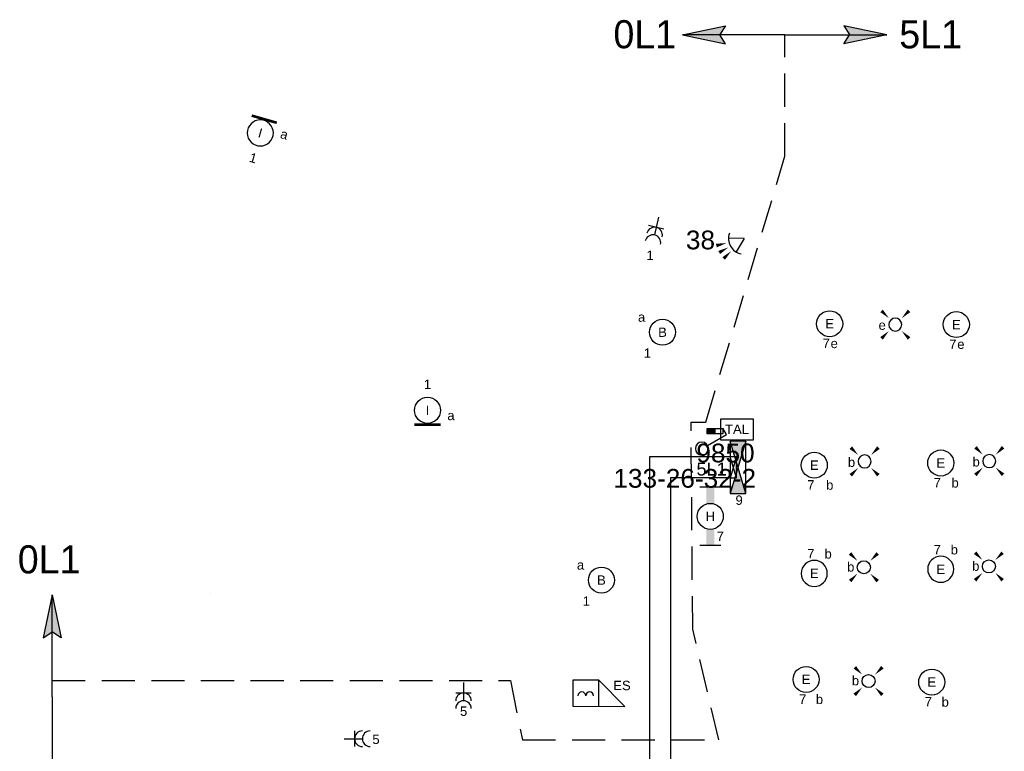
# Model space of a CAD drawing. Extents: x -156717 to 425753, y -51191 to 363295.
# Tile 3 of 256: x -95127 to -85676, y 78858 to 85887. Entities that reach past the tile are written whole.
import ezdxf
from ezdxf.enums import TextEntityAlignment as Align

# ---------------------------------------------------------------- set-up
doc = ezdxf.new("R2010")
doc.units = 0
doc.header["$LTSCALE"] = 50
for name, pattern in [('AUSGEZOGEN', [0]), ('E_GOOT2', [2000, 1000, 1000]), ('HIDDEN', [9.525, 6.35, -3.175])]:
    doc.linetypes.add(name, pattern=pattern)
doc.layers.get('0').update_dxf_attribs({"linetype": 'CONTINUOUS'})
for name, color, linetype in [('brandmeldserienummers', 1, 'CONTINUOUS'), ('EL6131--_KG', 2, 'CONTINUOUS'), ('EL6212--', 3, 'CONTINUOUS'), ('EL6222--', 3, 'CONTINUOUS'), ('EL6311--', 3, 'CONTINUOUS'), ('EL6312--', 3, 'CONTINUOUS'), ('EL6511--', 3, 'CONTINUOUS'), ('EL6521--', 3, 'CONTINUOUS'), ('EL6522--', 3, 'CONTINUOUS')]:
    doc.layers.add(name, color=color, linetype=linetype)
doc.styles.add('BURO-018', font='ARIAL.TTF', dxfattribs={"height": 63})
doc.styles.add('BURO-025', font='ARIAL.TTF', dxfattribs={"height": 125})

# ---------------------------------------------------------------- blocks, each defined once
blk = doc.blocks.new('1116A4B')
at = {"color": 0, "linetype": 'Continuous'}
for p, q in [((-5, 4), (-5, 1)), ((5, 4), (-5, 4)), ((-5, 4), (5, 1)), ((5, 4), (-5, 1)), ((5, 1), (5, 4)), ((-5, 1), (5, 1))]:
    blk.add_line(p, q, dxfattribs=at)
for points in [[(-5, 4), (0, 2.5), (-5, 1)], [(5, 4), (0, 2.5), (5, 1)]]:
    blk.add_solid(points, dxfattribs=at)
at = {"color": 0, "linetype": 'Continuous', "style": 'BURO-018'}
for tag, p in [('E_GKAST', (0, 15)), ('E_GROEP', (0, 9)), ('E_SGROEP', (4.5, 9)), ('E_KAST', (0, 6))]:
    blk.add_attdef(tag, text='', height=1.8, dxfattribs=at).set_placement(p, align=Align.MIDDLE)
at = {"color": 0, "linetype": 'Continuous', "style": 'BURO-018', "flags": 1}
blk.add_attdef('E_MATCODE', text='', height=1.8, dxfattribs=at).set_placement((0, 0), align=Align.MIDDLE)
blk = doc.blocks.new('1115B6560')
at = {"color": 0}
for p, q in [((-5.6, 2), (-5.6, -2)), ((5.6, 2), (5.6, -2))]:
    blk.add_line(p, q, dxfattribs=at)
at = {"color": 0, "linetype": 'Continuous'}
blk.add_circle((0, 0), 2.5, dxfattribs=at)
at = {"color": 0}
for points in [[(-2.5, 0.75), (-5.6, 0.75), (-2.5, -0.75), (-5.6, -0.75)], [(2.5, 0.75), (5.6, 0.75), (2.5, -0.75), (5.6, -0.75)]]:
    blk.add_solid(points, dxfattribs=at)
at = {"color": 0, "linetype": 'Continuous', "style": 'BURO-018'}
for tag, p in [('E_GKAST', (0, 8)), ('E_GROEP', (0, 5)), ('E_SGROEP', (4.5, 5)), ('E_ARMCODE', (0, 0)), ('E_SLET', (4.5, -3))]:
    blk.add_attdef(tag, text='', height=1.8, dxfattribs=at).set_placement(p, align=Align.MIDDLE)
blk = doc.blocks.new('E00112')
at = {"color": 0, "linetype": 'Continuous'}
for p, q in [((0, 1), (-1, 1)), ((-1, 1), (-1, 0)), ((-1, 0), (0, 1)), ((-1, 1), (0, 0)), ((0, 0), (0, 1)), ((-1, 0), (0, 0))]:
    blk.add_line(p, q, dxfattribs=at)
blk = doc.blocks.new('E00058')
at = {"color": 0, "linetype": 'Continuous'}
for q in [(-1.5, 3.6), (1.5, 3.6)]:
    blk.add_line((0, 1), q, dxfattribs=at)
blk.add_arc((0, 1), 3, 40.5288, 139.4712, dxfattribs=at)
for points in [[(-1.76, 6.21), (-1.08, 6.39), (-0.91, 4.38)], [(-0.35, 6.49), (0.35, 6.49), (0, 4.5)], [(1.08, 6.39), (1.76, 6.21), (0.91, 4.38)]]:
    blk.add_solid(points, dxfattribs=at)
at = {"color": 0, "linetype": 'Continuous', "style": 'BURO-018'}
blk.add_attdef('E_TEXT1', text='', height=1.8, dxfattribs=at).set_placement((0, 9), align=Align.MIDDLE)
at = {"color": 0, "linetype": 'Continuous', "style": 'BURO-018', "flags": 1}
blk.add_attdef('E_MATCODE', text='', height=1.8, dxfattribs=at).set_placement((0, 0), align=Align.MIDDLE)
blk = doc.blocks.new('111604')
at = {"color": 0, "linetype": 'Continuous'}
for p, q in [((-5, 6), (-5, 1)), ((0, 6), (-5, 6)), ((0, 1), (0, 6)), ((0, 6), (5, 1)), ((-5, 1), (5, 1))]:
    blk.add_line(p, q, dxfattribs=at)
for centre in [(-3.25, 3), (-1.75, 3)]:
    blk.add_arc(centre, 0.75, 0, 180, dxfattribs=at)
at = {"color": 0, "linetype": 'Continuous', "style": 'BURO-018'}
blk.add_attdef('E_TEXT1', text='', height=1.8, dxfattribs=at).set_placement((0, 8.5), align=Align.MIDDLE)
at = {"color": 0, "linetype": 'Continuous', "style": 'BURO-018', "flags": 1}
blk.add_attdef('E_MATCODE', text='', height=1.8, dxfattribs=at).set_placement((0, 0), align=Align.MIDDLE)
blk = doc.blocks.new('E00172')
at = {"color": 0, "linetype": 'Continuous', "const_width": 0.5}
blk.add_lwpolyline([(-2.5, 0.75), (2.5, 0.75)], dxfattribs=at)
at = {"color": 0, "linetype": 'Continuous'}
blk.add_circle((0, 3.5), 2.5, dxfattribs=at)
at = {"color": 0, "linetype": 'Continuous', "style": 'BURO-018'}
for tag, p in [('E_GKAST', (0, 11.5)), ('E_GROEP', (0, 8.5)), ('E_SGROEP', (4.5, 8.5)), ('E_ARMCODE', (0, 3.5)), ('E_SLET', (4.5, 2.5))]:
    blk.add_attdef(tag, text='', height=1.8, dxfattribs=at).set_placement(p, align=Align.MIDDLE)
blk = doc.blocks.new('E00411')
at = {"color": 0, "linetype": 'Continuous'}
blk.add_circle((0, 0), 1.25, dxfattribs=at)
for points in [[(-2.89, 2.4), (-2.4, 2.89), (-1.24, 1.24)], [(2.4, 2.89), (2.89, 2.4), (1.24, 1.24)], [(-2.4, -2.89), (-2.89, -2.4), (-1.24, -1.24)], [(2.89, -2.4), (2.4, -2.89), (1.24, -1.24)]]:
    blk.add_solid(points, dxfattribs=at)
at = {"color": 0, "linetype": 'Continuous', "style": 'BURO-018'}
for tag, p in [('E_SLET1', (0, 4.64)), ('E_GROEP', (0, 0)), ('E_GKAST', (0, 0))]:
    blk.add_attdef(tag, text='', height=1.8, dxfattribs=at).set_placement(p, align=Align.MIDDLE)
at = {"color": 0, "linetype": 'Continuous', "style": 'BURO-018', "flags": 1}
for tag in ['E_MATCODE', 'E_SGROEP']:
    blk.add_attdef(tag, text='', height=1.8, dxfattribs=at).set_placement((0, 0), align=Align.MIDDLE)
blk = doc.blocks.new('1115B3A')
at = {"color": 0, "linetype": 'Continuous'}
blk.add_circle((0, 0), 2.5, dxfattribs=at)
at = {"color": 0, "linetype": 'Continuous', "style": 'BURO-018'}
for tag, p in [('E_GKAST', (0, 8)), ('E_GROEP', (0, 5)), ('E_SGROEP', (4.5, 5)), ('E_ARMCODE', (0, 0)), ('E_SLET', (4.5, -1))]:
    blk.add_attdef(tag, text='', height=1.8, dxfattribs=at).set_placement(p, align=Align.MIDDLE)
blk = doc.blocks.new('111304A')
at = {"color": 0, "linetype": 'Continuous'}
for p, q in [((0, 1), (0, 4.5)), ((-1.5, 3), (1.5, 3))]:
    blk.add_line(p, q, dxfattribs=at)
for centre in [(0, 6), (0, 4.5)]:
    blk.add_arc(centre, 1.5, 180, 0, dxfattribs=at)
at = {"color": 0, "linetype": 'Continuous', "style": 'BURO-018'}
for tag, p in [('E_GKAST', (0, 11.5)), ('E_GROEP', (0, 8.5)), ('E_SGROEP', (4.5, 8.5))]:
    blk.add_attdef(tag, text='', height=1.8, dxfattribs=at).set_placement(p, align=Align.MIDDLE)
at = {"color": 0, "linetype": 'Continuous', "style": 'BURO-018', "flags": 1}
for tag, p in [('E_VERMCODE', (13, 8.5)), ('E_MATCODE', (0, 0))]:
    blk.add_attdef(tag, text='', height=1.8, dxfattribs=at).set_placement(p, align=Align.MIDDLE)
blk = doc.blocks.new('E00115')
at = {"color": 0, "linetype": 'Continuous'}
for p, q in [((2.85, 6.3), (2.85, 3.3)), ((3.85, 6.3), (2.85, 6.3)), ((3.35, 6.3), (3.35, 6.65)), ((3.85, 3.3), (3.85, 6.3)), ((2.85, 4.8), (3.85, 4.8)), ((2.85, 3.3), (3.85, 3.3))]:
    blk.add_line(p, q, dxfattribs=at)
blk.add_solid([(2.85, 4.8), (3.85, 4.8), (2.85, 3.3), (3.85, 3.3)], dxfattribs=at)
blk = doc.blocks.new('1114A1-DB1')
at = {"color": 0, "linetype": 'Continuous'}
for p, q in [((0.62, 3.33), (2.74, 7)), ((2.74, 7), (3.95, 6.3))]:
    blk.add_line(p, q, dxfattribs=at)
blk.add_circle((0, 2.25), 1.25, dxfattribs=at)
at = {"color": 0, "zscale": 50}
blk.add_blockref('E00115', (0, 0), dxfattribs=at)
at = {"color": 0, "linetype": 'Continuous', "style": 'BURO-018'}
for tag, p in [('E_SLET1', (3.36, 9)), ('E_GROEP', (0, 0)), ('E_GKAST', (0, 0))]:
    blk.add_attdef(tag, text='', height=1.8, dxfattribs=at).set_placement(p, align=Align.MIDDLE)
at = {"color": 0, "linetype": 'Continuous', "style": 'BURO-018', "flags": 1}
for tag in ['E_MATCODE', 'E_SGROEP']:
    blk.add_attdef(tag, text='', height=1.8, dxfattribs=at).set_placement((0, 0), align=Align.MIDDLE)

msp = doc.modelspace()

# ---------------------------------------------------------------- linework, layer by layer
at = {"layer": 'EL6131--_KG', "linetype": 'E_GOOT2'}
for p, q in [((-88308.13599, 81686.61691, 3000), (-89080.7716, 81686.61691, 3000)), ((-89080.7716, 81686.61691, 3000), (-89080.7716, 78354.17924, 3000)), ((-88308.13599, 81486.61691, 3000), (-88880.7716, 81486.61691, 3000)), ((-88880.7716, 81486.61691, 3000), (-88880.7716, 78513.38515, 3000))]:
    msp.add_line(p, q, dxfattribs=at)
at = {"layer": 'EL6311--', "color": 4, "linetype": 'Continuous'}
for p, q in [((-88763.71333, 85742.24719), (-88351.41779, 85829.05957)), ((-88351.41779, 85829.05957), (-88405.30547, 85744.32228)), ((-86802.41923, 85742.24719), (-87214.71476, 85829.05957)), ((-87214.71476, 85829.05957), (-87160.82708, 85744.32228)), ((-87783.06628, 85742.24719), (-88763.71333, 85742.24719)), ((-88763.71333, 85742.24719), (-88351.41779, 85655.4348)), ((-88351.41779, 85655.4348), (-88405.30547, 85740.1721)), ((-87783.06628, 85742.24719), (-86802.41923, 85742.24719)), ((-86802.41923, 85742.24719), (-87214.71476, 85655.4348)), ((-87214.71476, 85655.4348), (-87160.82708, 85740.1721)), ((-88682.45378, 82020.1702), (-88540.44522, 82020.1702)), ((-94815.98809, 80361.92823), (-94902.80047, 79949.6327)), ((-94815.98809, 79381.28118), (-94815.98809, 80361.92823)), ((-94815.98809, 80361.92823), (-94729.17571, 79949.6327)), ((-94902.80047, 79949.6327), (-94818.06318, 80003.52037)), ((-94729.17571, 79949.6327), (-94813.913, 80003.52037)), ((-94815.98809, 79381.28118), (-94815.98809, 78400.63413))]:
    msp.add_line(p, q, dxfattribs=at)
at = {"layer": 'EL6311--', "color": 4, "linetype": 'HIDDEN'}
for p, q in [((-87783.06628, 84574.61573), (-87783.06628, 85742.24719)), ((-88540.44522, 82020.1702), (-87783.06628, 84574.61573)), ((-88666.84458, 80030.61324), (-88682.45378, 82020.1702)), ((-88415.35572, 78967.33271), (-88666.84458, 80030.61324)), ((-94815.98809, 79538.35567), (-90417.59447, 79538.35567)), ((-90417.59447, 79538.35567), (-90301.52261, 78967.33271)), ((-90301.52261, 78967.33271), (-88415.35572, 78967.33271))]:
    msp.add_line(p, q, dxfattribs=at)
at = {"layer": 'EL6311--', "color": 4, "linetype": 'Continuous'}
for points in [[(-88763.71333, 85742.24719), (-88351.41779, 85829.05957), (-88405.30547, 85744.32228)], [(-86802.41923, 85742.24719), (-87214.71476, 85829.05957), (-87160.82708, 85744.32228)], [(-88763.71333, 85742.24719), (-88351.41779, 85655.4348), (-88405.30547, 85740.1721)], [(-86802.41923, 85742.24719), (-87214.71476, 85655.4348), (-87160.82708, 85740.1721)], [(-94815.98809, 80361.92823), (-94902.80047, 79949.6327), (-94818.06318, 80003.52037)], [(-94815.98809, 80361.92823), (-94729.17571, 79949.6327), (-94813.913, 80003.52037)]]:
    msp.add_solid(points, dxfattribs=at)
at = {"layer": 'EL6312--', "linetype": 'AUSGEZOGEN'}
msp.add_line((-93297.80877, 80375.96499), (-93297.80877, 80375.96499), dxfattribs=at)
at = {"layer": 'EL6511--'}
msp.add_lwpolyline([(-88398.09481, 82052.82745), (-88085.73781, 82052.82745), (-88085.73781, 81845.94661), (-88398.09481, 81845.94661)], close=True, dxfattribs=at)

# ---------------------------------------------------------------- block references
at = {"layer": 'EL6131--_KG', "xscale": 60, "yscale": 200, "zscale": 60, "rotation": 180}
msp.add_blockref('E00112', (-88308.13599, 81686.61691, 3000), dxfattribs=at)
at = {"layer": 'EL6212--'}
ref = msp.add_blockref('1116A4B', (-88358.13599, 81586.61691), dxfattribs=dict(at, xscale=50, yscale=50, zscale=50, rotation=270))
ref.add_attrib('E_KAST', '5L1', dxfattribs={"layer": '0', "color": 2, "linetype": 'Continuous', "height": 125, "style": 'BURO-025'}).set_placement((-88485.03526, 81569.25962), align=Align.MIDDLE)
ref.add_attrib('E_GROEP', '9', dxfattribs={"layer": '0', "color": 1, "linetype": 'Continuous', "height": 90, "style": 'BURO-018'}).set_placement((-88221.39189, 81271.08407), align=Align.MIDDLE)
at = {"layer": 'EL6222--'}
ref = msp.add_blockref('E00172', (-92769.59997, 84966.94013), dxfattribs=dict(at, xscale=-49.99999999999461, yscale=50, zscale=50, rotation=164.1012634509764))
ref.add_attrib('E_ARMCODE', 'I', dxfattribs={"layer": '0', "color": 1, "linetype": 'Continuous', "height": 90, "rotation": 344.101263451, "style": 'BURO-018'}).set_placement((-92817.53912, 84798.63434), align=Align.MIDDLE)
ref.add_attrib('E_SLET', 'a', dxfattribs={"layer": '0', "color": 1, "linetype": 'Continuous', "height": 90, "rotation": 344.101263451, "style": 'BURO-018'}).set_placement((-92587.44906, 84785.08565), align=Align.MIDDLE)
ref.add_attrib('E_GROEP', '1', dxfattribs={"layer": '0', "color": 1, "linetype": 'Continuous', "height": 90, "rotation": 344.101263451, "style": 'BURO-018'}).set_placement((-92886.02362, 84558.1975), align=Align.MIDDLE)
ref = msp.add_blockref('111304A', (-88983.91531, 84038.11611), dxfattribs=dict(at, xscale=49.9999999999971, yscale=50, zscale=50, rotation=167.4326750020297))
ref.add_attrib('E_GROEP', '1', dxfattribs={"layer": '0', "color": 1, "linetype": 'Continuous', "height": 90, "style": 'BURO-018'}).set_placement((-89076.38964, 83623.29869), align=Align.MIDDLE)
ref = msp.add_blockref('E00172', (-91212.71389, 81959.09911), dxfattribs=dict(at, xscale=50, yscale=50, zscale=50))
ref.add_attrib('E_ARMCODE', 'I', dxfattribs={"layer": '0', "color": 1, "linetype": 'Continuous', "height": 90, "style": 'BURO-018'}).set_placement((-91212.71389, 82134.09911), align=Align.MIDDLE)
ref.add_attrib('E_SLET', 'a', dxfattribs={"layer": '0', "color": 1, "linetype": 'Continuous', "height": 90, "style": 'BURO-018'}).set_placement((-90987.71389, 82084.09911), align=Align.MIDDLE)
ref.add_attrib('E_GROEP', '1', dxfattribs={"layer": '0', "color": 1, "linetype": 'Continuous', "height": 90, "style": 'BURO-018'}).set_placement((-91212.71389, 82384.09911), align=Align.MIDDLE)
at = {"layer": 'EL6311--'}
ref = msp.add_blockref('1115B3A', (-87352.35385, 82965.42064), dxfattribs=dict(at, xscale=50, yscale=50, zscale=50))
ref.add_attrib('E_ARMCODE', 'E', dxfattribs={"layer": '0', "color": 1, "linetype": 'Continuous', "height": 90, "style": 'BURO-018'}).set_placement((-87352.35385, 82965.42064), align=Align.MIDDLE)
ref.add_attrib('E_SLET', 'e', dxfattribs={"layer": '0', "color": 1, "linetype": 'Continuous', "height": 90, "style": 'BURO-018'}).set_placement((-87308.54915, 82776.15478), align=Align.MIDDLE)
ref.add_attrib('E_GROEP', '7', dxfattribs={"layer": '0', "color": 1, "linetype": 'Continuous', "height": 90, "style": 'BURO-018'}).set_placement((-87385.57498, 82776.23482), align=Align.MIDDLE)
ref = msp.add_blockref('E00411', (-86722.22793, 82957.42029), dxfattribs=dict(at, xscale=-50, yscale=50, zscale=50, rotation=180))
ref.add_attrib('E_SLET1', 'e', dxfattribs={"layer": '0', "color": 1, "linetype": 'Continuous', "height": 90, "style": 'BURO-018'}).set_placement((-86847.99147, 82951.98576), align=Align.MIDDLE)
ref = msp.add_blockref('1115B3A', (-86136.35537, 82957.8589), dxfattribs=dict(at, xscale=50, yscale=50, zscale=50))
ref.add_attrib('E_ARMCODE', 'E', dxfattribs={"layer": '0', "color": 1, "linetype": 'Continuous', "height": 90, "style": 'BURO-018'}).set_placement((-86136.35537, 82957.8589), align=Align.MIDDLE)
ref.add_attrib('E_SLET', 'e', dxfattribs={"layer": '0', "color": 1, "linetype": 'Continuous', "height": 90, "style": 'BURO-018'}).set_placement((-86092.55067, 82768.59305), align=Align.MIDDLE)
ref.add_attrib('E_GROEP', '7', dxfattribs={"layer": '0', "color": 1, "linetype": 'Continuous', "height": 90, "style": 'BURO-018'}).set_placement((-86169.57649, 82768.67308), align=Align.MIDDLE)
ref = msp.add_blockref('1115B3A', (-88957.11519, 82884.42875), dxfattribs=dict(at, xscale=49.99999999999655, yscale=50, zscale=50, rotation=189.1701748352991))
ref.add_attrib('E_ARMCODE', 'B', dxfattribs={"layer": '0', "color": 1, "linetype": 'Continuous', "height": 90, "style": 'BURO-018'}).set_placement((-88957.11519, 82884.42875), align=Align.MIDDLE)
ref.add_attrib('E_SLET', 'a', dxfattribs={"layer": '0', "color": 1, "linetype": 'Continuous', "height": 90, "style": 'BURO-018'}).set_placement((-89157.76786, 83029.30286), align=Align.MIDDLE)
ref.add_attrib('E_GROEP', '1', dxfattribs={"layer": '0', "color": 1, "linetype": 'Continuous', "height": 90, "style": 'BURO-018'}).set_placement((-89101.9893, 82683.77608), align=Align.MIDDLE)
at = {"layer": 'EL6311--', "xscale": -49.99999999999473, "yscale": 50, "zscale": 50, "rotation": 270.0000833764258}
msp.add_blockref('1114A1-DB1', (-88691.65772, 81765.86488), dxfattribs=at)
at = {"layer": 'EL6311--'}
ref = msp.add_blockref('E00411', (-87016.80349, 81643.00755), dxfattribs=dict(at, xscale=-50, yscale=50, zscale=50, rotation=180))
ref.add_attrib('E_SLET1', 'b', dxfattribs={"layer": '0', "color": 1, "linetype": 'Continuous', "height": 90, "style": 'BURO-018'}).set_placement((-87142.56704, 81637.57302), align=Align.MIDDLE)
ref = msp.add_blockref('E00411', (-85820.34204, 81646.37457), dxfattribs=dict(at, xscale=-50, yscale=50, zscale=50, rotation=180))
ref.add_attrib('E_SLET1', 'b', dxfattribs={"layer": '0', "color": 1, "linetype": 'Continuous', "height": 90, "style": 'BURO-018'}).set_placement((-85946.10559, 81640.94004), align=Align.MIDDLE)
ref = msp.add_blockref('1115B3A', (-87499.7189, 81607.36349), dxfattribs=dict(at, xscale=50, yscale=50, zscale=50))
ref.add_attrib('E_ARMCODE', 'E', dxfattribs={"layer": '0', "color": 1, "linetype": 'Continuous', "height": 90, "style": 'BURO-018'}).set_placement((-87499.7189, 81607.36349), align=Align.MIDDLE)
ref.add_attrib('E_SLET', 'b', dxfattribs={"layer": '0', "color": 1, "linetype": 'Continuous', "height": 90, "style": 'BURO-018'}).set_placement((-87351.43241, 81418.09764), align=Align.MIDDLE)
ref.add_attrib('E_GROEP', '7', dxfattribs={"layer": '0', "color": 1, "linetype": 'Continuous', "height": 90, "style": 'BURO-018'}).set_placement((-87532.94003, 81418.17767), align=Align.MIDDLE)
ref = msp.add_blockref('1115B3A', (-86285.87495, 81628.11211), dxfattribs=dict(at, xscale=50, yscale=50, zscale=50))
ref.add_attrib('E_ARMCODE', 'E', dxfattribs={"layer": '0', "color": 1, "linetype": 'Continuous', "height": 90, "style": 'BURO-018'}).set_placement((-86285.87495, 81628.11211), align=Align.MIDDLE)
ref.add_attrib('E_SLET', 'b', dxfattribs={"layer": '0', "color": 1, "linetype": 'Continuous', "height": 90, "style": 'BURO-018'}).set_placement((-86148.0191, 81438.84626), align=Align.MIDDLE)
ref.add_attrib('E_GROEP', '7', dxfattribs={"layer": '0', "color": 1, "linetype": 'Continuous', "height": 90, "style": 'BURO-018'}).set_placement((-86319.09607, 81438.92629), align=Align.MIDDLE)
ref = msp.add_blockref('1115B6560', (-88498.14384, 81115.47826), dxfattribs=dict(at, xscale=50, yscale=50, zscale=50, rotation=270))
ref.add_attrib('E_ARMCODE', 'H', dxfattribs={"layer": '0', "color": 1, "linetype": 'Continuous', "height": 90, "style": 'BURO-018'}).set_placement((-88498.14384, 81115.47826), align=Align.MIDDLE)
ref.add_attrib('E_GROEP', '7', dxfattribs={"layer": '0', "color": 1, "linetype": 'Continuous', "height": 90, "style": 'BURO-018'}).set_placement((-88402.17297, 80924.53452), align=Align.MIDDLE)
ref = msp.add_blockref('1115B3A', (-87499.7189, 80567.51419), dxfattribs=dict(at, xscale=-50, yscale=50, zscale=50, rotation=180))
ref.add_attrib('E_ARMCODE', 'E', dxfattribs={"layer": '0', "color": 1, "linetype": 'Continuous', "height": 90, "style": 'BURO-018'}).set_placement((-87499.7189, 80567.51419), align=Align.MIDDLE)
ref.add_attrib('E_SLET', 'b', dxfattribs={"layer": '0', "color": 1, "linetype": 'Continuous', "height": 90, "style": 'BURO-018'}).set_placement((-87366.97484, 80756.78004), align=Align.MIDDLE)
ref.add_attrib('E_GROEP', '7', dxfattribs={"layer": '0', "color": 1, "linetype": 'Continuous', "height": 90, "style": 'BURO-018'}).set_placement((-87532.94003, 80756.70001), align=Align.MIDDLE)
ref = msp.add_blockref('1115B3A', (-86285.87495, 80607.23676), dxfattribs=dict(at, xscale=-50, yscale=50, zscale=50, rotation=180))
ref.add_attrib('E_ARMCODE', 'E', dxfattribs={"layer": '0', "color": 1, "linetype": 'Continuous', "height": 90, "style": 'BURO-018'}).set_placement((-86285.87495, 80607.23676), align=Align.MIDDLE)
ref.add_attrib('E_SLET', 'b', dxfattribs={"layer": '0', "color": 1, "linetype": 'Continuous', "height": 90, "style": 'BURO-018'}).set_placement((-86155.7482, 80796.50261), align=Align.MIDDLE)
ref.add_attrib('E_GROEP', '7', dxfattribs={"layer": '0', "color": 1, "linetype": 'Continuous', "height": 90, "style": 'BURO-018'}).set_placement((-86319.09607, 80796.42258), align=Align.MIDDLE)
ref = msp.add_blockref('E00411', (-87024.17183, 80626.15839), dxfattribs=dict(at, xscale=50, yscale=50, zscale=50))
ref.add_attrib('E_SLET1', 'b', dxfattribs={"layer": '0', "color": 1, "linetype": 'Continuous', "height": 90, "style": 'BURO-018'}).set_placement((-87149.93538, 80631.59292), align=Align.MIDDLE)
ref = msp.add_blockref('E00411', (-85823.87173, 80634.20072), dxfattribs=dict(at, xscale=50, yscale=50, zscale=50))
ref.add_attrib('E_SLET1', 'b', dxfattribs={"layer": '0', "color": 1, "linetype": 'Continuous', "height": 90, "style": 'BURO-018'}).set_placement((-85949.63527, 80639.63525), align=Align.MIDDLE)
ref = msp.add_blockref('1115B3A', (-89542.97455, 80503.06196), dxfattribs=dict(at, xscale=49.99999999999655, yscale=50, zscale=50, rotation=189.1701748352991))
ref.add_attrib('E_ARMCODE', 'B', dxfattribs={"layer": '0', "color": 1, "linetype": 'Continuous', "height": 90, "style": 'BURO-018'}).set_placement((-89542.97455, 80503.06196), align=Align.MIDDLE)
ref.add_attrib('E_SLET', 'a', dxfattribs={"layer": '0', "color": 1, "linetype": 'Continuous', "height": 90, "style": 'BURO-018'}).set_placement((-89743.62722, 80647.93607), align=Align.MIDDLE)
ref.add_attrib('E_GROEP', '1', dxfattribs={"layer": '0', "color": 1, "linetype": 'Continuous', "height": 90, "style": 'BURO-018'}).set_placement((-89687.84866, 80302.4093), align=Align.MIDDLE)
ref = msp.add_blockref('1115B3A', (-87578.26005, 79548.59333), dxfattribs=dict(at, xscale=50, yscale=50, zscale=50))
ref.add_attrib('E_ARMCODE', 'E', dxfattribs={"layer": '0', "color": 1, "linetype": 'Continuous', "height": 90, "style": 'BURO-018'}).set_placement((-87578.26005, 79548.59333), align=Align.MIDDLE)
ref.add_attrib('E_SLET', 'b', dxfattribs={"layer": '0', "color": 1, "linetype": 'Continuous', "height": 90, "style": 'BURO-018'}).set_placement((-87450.12642, 79359.32747), align=Align.MIDDLE)
ref.add_attrib('E_GROEP', '7', dxfattribs={"layer": '0', "color": 1, "linetype": 'Continuous', "height": 90, "style": 'BURO-018'}).set_placement((-87611.48117, 79359.40751), align=Align.MIDDLE)
ref = msp.add_blockref('E00411', (-86978.74449, 79533.31588), dxfattribs=dict(at, xscale=50, yscale=50, zscale=50))
ref.add_attrib('E_SLET1', 'b', dxfattribs={"layer": '0', "color": 1, "linetype": 'Continuous', "height": 90, "style": 'BURO-018'}).set_placement((-87104.50804, 79538.75041), align=Align.MIDDLE)
ref = msp.add_blockref('1115B3A', (-86372.34435, 79523.02551), dxfattribs=dict(at, xscale=50, yscale=50, zscale=50))
ref.add_attrib('E_ARMCODE', 'E', dxfattribs={"layer": '0', "color": 1, "linetype": 'Continuous', "height": 90, "style": 'BURO-018'}).set_placement((-86372.34435, 79523.02551), align=Align.MIDDLE)
ref.add_attrib('E_SLET', 'b', dxfattribs={"layer": '0', "color": 1, "linetype": 'Continuous', "height": 90, "style": 'BURO-018'}).set_placement((-86243.20767, 79333.75966), align=Align.MIDDLE)
ref.add_attrib('E_GROEP', '7', dxfattribs={"layer": '0', "color": 1, "linetype": 'Continuous', "height": 90, "style": 'BURO-018'}).set_placement((-86405.56548, 79333.83969), align=Align.MIDDLE)
ref = msp.add_blockref('111304A', (-90867.33216, 79568.35255), dxfattribs=dict(at, xscale=50, yscale=50, zscale=50, rotation=180.0000833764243))
ref.add_attrib('E_GROEP', '5', dxfattribs={"layer": '0', "color": 1, "linetype": 'Continuous', "height": 90, "style": 'BURO-018'}).set_placement((-90865.84378, 79243.26359), align=Align.MIDDLE)
ref = msp.add_blockref('111304A', (-92063.16514, 78978.56469), dxfattribs=dict(at, xscale=50, yscale=50, zscale=50, rotation=270))
ref.add_attrib('E_GROEP', '5', dxfattribs={"layer": '0', "color": 1, "linetype": 'Continuous', "height": 90, "style": 'BURO-018'}).set_placement((-91707.13869, 78972.58538), align=Align.MIDDLE)
at = {"layer": 'EL6521--', "xscale": 50.00000000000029, "yscale": 50.00000000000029, "zscale": 50.00000000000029, "rotation": 119.5171215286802}
msp.add_blockref('E00058', (-88130.38225, 83809.93219), dxfattribs=at)
at = {"layer": 'EL6522--'}
ref = msp.add_blockref('111604', (-89569.41282, 79241.21351), dxfattribs=dict(at, xscale=50.00000000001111, yscale=50, zscale=50, rotation=359.8135111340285))
ref.add_attrib('E_TEXT1', 'ES', dxfattribs={"layer": '0', "color": 1, "linetype": 'Continuous', "height": 90, "style": 'BURO-018'}).set_placement((-89346.00671, 79490.79468), align=Align.MIDDLE)

# ---------------------------------------------------------------- texts
at = {"layer": 'brandmeldserienummers', "color": 1, "style": 'BURO-018'}
for s, height, p in [('38', 180, (-88732.2818, 83680.72024)), ('TAL', 90, (-88356.89714, 81907.71614)), ('9850', 180, (-88631.94375, 81633.92223)), ('133-26-32-2', 180, (-89428.32323, 81390.63247))]:
    msp.add_text(s, height=height, dxfattribs=at).set_placement(p)
at = {"layer": 'EL6311--', "color": 4, "linetype": 'Continuous', "char_height": 270, "width": 1544.9480946, "attachment_point": 1, "style": 'BURO-018'}
for s, insert in [('{\\fFutura Bk|b0|i0|c0|p34;0L1}', (-89427.84744, 85882.0725)), ('{\\fFutura Bk|b0|i0|c0|p34;5L1}', (-86684.1145, 85881.47236)), ('{\\fFutura Bk|b0|i0|c0|p34;0L1}', (-95145.90703, 80837.29328))]:
    msp.add_mtext(s, dxfattribs=dict(at, insert=insert))

doc.saveas('drawing.dxf')
